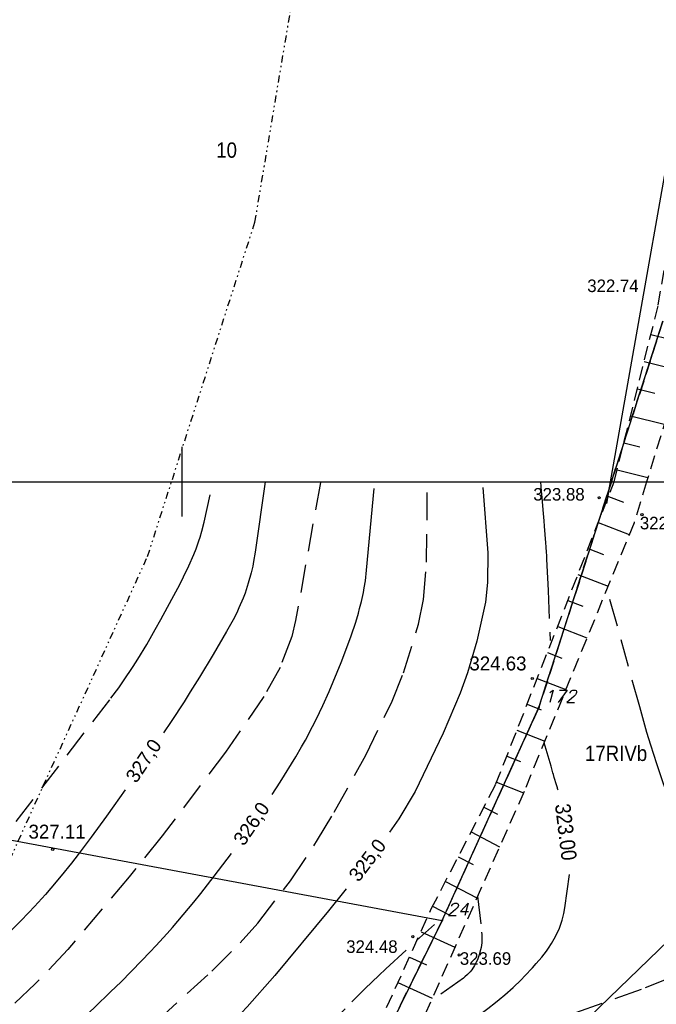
# Model space of a CAD drawing. Extents: x 4615668 to 9249187, y 5334101 to 10688993.
# Tile 79 of 120: x 4667723 to 4667768, y 5337282 to 5337352. Entities that reach past the tile are written whole.
import ezdxf
from ezdxf.enums import TextEntityAlignment as Align

# ---------------------------------------------------------------- set-up
doc = ezdxf.new("R2010")
doc.units = 0
doc.header["$MEASUREMENT"] = 0
for name, pattern in [('DIVIDE', [1.25, 0.5, -0.25, 0, -0.25, 0, -0.25]), ('GEN7', [13.75, 9.75, -1.5, 1, -1.5]), ('KONTUR', [1.5, 1, -0.5]), ('SKARPA1', [1.5, 1, -0.5]), ('WARSTWICA', [3, 2, -1])]:
    doc.linetypes.add(name, pattern=pattern)
for name, color, linetype in [('2', 7, 'Continuous'), ('38', 7, 'Continuous'), ('5', 7, 'Continuous'), ('50', 7, 'Continuous'), ('51', 7, 'Continuous'), ('52', 7, 'Continuous'), ('57', 7, 'Continuous'), ('58', 7, 'Continuous'), ('60', 7, 'Continuous'), ('7', 4, 'GEN7'), ('8', 7, 'Continuous')]:
    doc.layers.add(name, color=color, linetype=linetype)
doc.styles.add('ITALICT', font='ITALICT', dxfattribs={"height": 0.2})
doc.styles.add('txt', font='TXT', dxfattribs={"height": 0.2})

# ---------------------------------------------------------------- blocks, each defined once
blk = doc.blocks.new('203')
at = {"layer": '57', "color": 3, "linetype": 'Continuous'}
blk.add_circle((0, 0), 0.045, dxfattribs=at)
blk = doc.blocks.new('WYS')
at = {"layer": '52', "color": 67, "linetype": 'Continuous'}
blk.add_circle((0, 0), 0.08, dxfattribs=at)

msp = doc.modelspace()

# ---------------------------------------------------------------- linework, layer by layer
at = {"layer": '2', "color": 5, "linetype": 'Continuous'}
for p, q in [((4667765.097, 5337319.183), (4667768.787, 5337330.68)), ((4667759.904, 5337303.002), (4667765.097, 5337319.183)), ((4667752.972, 5337287.737), (4667759.904, 5337303.002)), ((4667704.658, 5337296.76), (4667752.972, 5337287.737)), ((4667779.421, 5337296.194), (4667755.712, 5337273.295)), ((4667752.972, 5337287.737), (4667742.039, 5337265.521))]:
    msp.add_line(p, q, dxfattribs=at)
at = {"layer": '38', "color": 97, "linetype": 'Continuous'}
msp.add_line((4667765.022, 5337319.183), (4667764.745, 5337317.615), dxfattribs=at)
msp.add_lwpolyline([(4667812.856, 5337408.05), (4667774.554, 5337359.585), (4667771.101, 5337353.624), (4667765.022, 5337319.183)], dxfattribs=at)
at = {"layer": '50', "color": 245, "linetype": 'WARSTWICA'}
for points in [[(4667706.823, 5337259.752), (4667715.329, 5337266.565), (4667727.024, 5337275.807), (4667730.25, 5337278.477), (4667736.475, 5337284.101), (4667738.502, 5337286.131), (4667739.77, 5337287.558), (4667742.121, 5337290.586), (4667744.054, 5337293.509), (4667745.245, 5337295.505), (4667747.496, 5337299.592), (4667749.397, 5337303.462), (4667750.206, 5337305.483), (4667751.274, 5337308.969), (4667751.628, 5337310.738), (4667751.86, 5337313.422), (4667751.919, 5337319.169)], [(4667744.249, 5337319.126), (4667742.477, 5337309.233), (4667742.209, 5337308.083), (4667741.365, 5337305.879), (4667740.21, 5337303.784), (4667737.456, 5337299.813), (4667732.913, 5337293.795), (4667730.545, 5337290.867), (4667726.16, 5337285.663), (4667723.822, 5337283.188), (4667721.841, 5337281.31), (4667717.679, 5337277.797), (4667712.661, 5337273.833)], [(4667722.453, 5337294.836), (4667729.246, 5337303.664), (4667729.799, 5337304.407), (4667730.155, 5337304.911), (4667730.839, 5337305.937), (4667731.168, 5337306.459), (4667731.807, 5337307.516), (4667732.424, 5337308.59), (4667732.826, 5337309.313), (4667733.617, 5337310.773), (4667734.173, 5337311.826), (4667734.442, 5337312.356), (4667734.826, 5337313.159), (4667735.179, 5337313.973), (4667735.342, 5337314.384), (4667735.541, 5337314.938), (4667735.633, 5337315.218), (4667735.759, 5337315.64), (4667735.921, 5337316.283), (4667736.569, 5337319.183)], [(4667736.569, 5337319.183), (4667736.57, 5337319.186)], [(4667760.011, 5337319.169), (4667760.066, 5337318.504), (4667760.104, 5337318.061), (4667760.184, 5337317.175), (4667760.254, 5337316.387), (4667760.289, 5337315.994), (4667760.338, 5337315.403), (4667760.385, 5337314.812), (4667760.406, 5337314.516), (4667760.433, 5337314.122), (4667760.445, 5337313.925), (4667760.462, 5337313.629), (4667760.484, 5337313.185), (4667760.564, 5337311.388), (4667760.72, 5337307.794)], [(4667772.489, 5337288.71), (4667770.229, 5337293.976), (4667769.819, 5337294.958), (4667769.556, 5337295.618), (4667769.055, 5337296.946), (4667768.815, 5337297.615), (4667768.357, 5337298.96), (4667767.925, 5337300.314), (4667767.65, 5337301.22), (4667767.128, 5337303.041), (4667764.785, 5337311.508)], [(4667755.513, 5337289.48), (4667755.805, 5337286.909), (4667755.821, 5337286.733), (4667755.825, 5337286.373), (4667755.808, 5337286.129), (4667755.762, 5337285.802), (4667755.729, 5337285.639), (4667755.631, 5337285.277), (4667755.501, 5337284.927), (4667755.423, 5337284.757), (4667755.293, 5337284.512), (4667755.092, 5337284.207), (4667754.981, 5337284.065), (4667754.8, 5337283.868), (4667754.602, 5337283.692), (4667754.497, 5337283.613), (4667752.163, 5337281.941)], [(4667721.786, 5337258.756), (4667723.079, 5337260.025), (4667726.069, 5337262.993), (4667727.57, 5337264.47), (4667729.833, 5337266.672), (4667732.115, 5337268.855), (4667733.264, 5337269.938), (4667734.259, 5337270.845), (4667734.934, 5337271.436), (4667736.303, 5337272.597), (4667737.688, 5337273.741), (4667739.535, 5337275.267), (4667740.449, 5337276.039), (4667741.351, 5337276.825), (4667741.796, 5337277.224), (4667742.456, 5337277.832), (4667743.189, 5337278.533), (4667743.67, 5337279.007), (4667744.622, 5337279.968), (4667746.511, 5337281.906), (4667747.465, 5337282.865), (4667748.436, 5337283.806), (4667748.931, 5337284.267), (4667752.415, 5337287.46)], [(4667772.51, 5337287.836), (4667771.407, 5337285.411), (4667771.135, 5337284.948), (4667770.364, 5337284.205), (4667769.381, 5337283.648), (4667767.234, 5337282.789), (4667762.001, 5337280.947), (4667757.889, 5337279.04), (4667755.954, 5337277.852), (4667754.142, 5337276.509), (4667750.711, 5337273.626), (4667747.278, 5337270.521)]]:
    msp.add_lwpolyline(points, dxfattribs=at)
at = {"layer": '50', "color": 216, "linetype": 'Continuous'}
for points in [[(4667740.283, 5337319.169), (4667739.574, 5337314.133), (4667739.466, 5337313.47), (4667739.401, 5337313.141), (4667739.288, 5337312.649), (4667739.088, 5337311.918), (4667738.85, 5337311.198), (4667738.716, 5337310.843), (4667738.419, 5337310.143), (4667738.256, 5337309.798), (4667737.992, 5337309.291), (4667737.529, 5337308.454), (4667736.579, 5337306.805), (4667735.601, 5337305.186), (4667734.932, 5337304.118), (4667734.48, 5337303.411), (4667733.558, 5337302.004), (4667733.017, 5337301.19)], [(4667740.805, 5337296.771), (4667741.373, 5337297.662), (4667742.483, 5337299.464), (4667742.907, 5337300.181), (4667743.178, 5337300.665), (4667743.696, 5337301.644), (4667743.944, 5337302.139), (4667744.42, 5337303.14), (4667744.874, 5337304.154), (4667745.166, 5337304.837), (4667745.731, 5337306.22), (4667746.225, 5337307.5), (4667746.457, 5337308.144), (4667746.779, 5337309.116), (4667746.972, 5337309.769), (4667747.061, 5337310.096), (4667747.185, 5337310.59), (4667747.329, 5337311.251), (4667747.391, 5337311.584), (4667747.471, 5337312.085), (4667747.56, 5337312.842), (4667748.092, 5337318.707)], [(4667761.278, 5337297.077), (4667761.263, 5337297.13), (4667761.243, 5337297.2), (4667761.232, 5337297.236), (4667761.127, 5337297.596), (4667761.056, 5337297.836), (4667761.009, 5337297.996), (4667760.946, 5337298.21), (4667760.915, 5337298.317), (4667760.773, 5337298.797), (4667760.489, 5337299.757), (4667760.347, 5337300.238), (4667760.276, 5337300.478)], [(4667730.264, 5337297.106), (4667729.464, 5337295.965), (4667728.924, 5337295.21), (4667727.828, 5337293.709), (4667726.892, 5337292.466), (4667726.414, 5337291.851), (4667725.684, 5337290.941), (4667724.935, 5337290.047), (4667724.553, 5337289.606), (4667723.772, 5337288.74), (4667723.373, 5337288.316), (4667722.763, 5337287.69), (4667717.743, 5337282.655)], [(4667710.485, 5337267.151), (4667719.641, 5337274.26), (4667721.023, 5337275.351), (4667721.935, 5337276.09), (4667722.538, 5337276.589), (4667723.734, 5337277.598), (4667724.622, 5337278.366), (4667725.209, 5337278.883), (4667726.374, 5337279.93), (4667726.951, 5337280.46), (4667728.094, 5337281.532), (4667729.224, 5337282.619), (4667729.97, 5337283.353), (4667731.443, 5337284.843), (4667732.06, 5337285.486), (4667732.466, 5337285.92), (4667733.264, 5337286.797), (4667733.656, 5337287.241), (4667734.429, 5337288.138), (4667735.185, 5337289.048), (4667735.681, 5337289.662), (4667736.652, 5337290.908), (4667737.879, 5337292.535)], [(4667749.824, 5337276.653), (4667756.241, 5337281.431), (4667756.798, 5337281.858), (4667757.07, 5337282.077), (4667757.472, 5337282.413), (4667758.058, 5337282.935), (4667758.628, 5337283.479), (4667758.907, 5337283.761), (4667759.453, 5337284.345), (4667759.721, 5337284.648), (4667760.117, 5337285.116), (4667760.444, 5337285.536), (4667760.596, 5337285.753), (4667760.812, 5337286.084), (4667761.009, 5337286.424), (4667761.101, 5337286.597), (4667761.27, 5337286.948), (4667761.346, 5337287.126), (4667761.452, 5337287.396), (4667761.573, 5337287.762), (4667761.624, 5337287.947), (4667761.691, 5337288.228), (4667761.765, 5337288.655), (4667762.086, 5337291.029)]]:
    msp.add_lwpolyline(points, dxfattribs=at)
at = {"layer": '50', "color": 7, "linetype": 'Continuous'}
for points in [[(4667755.884, 5337318.769), (4667756.238, 5337314.089), (4667756.235, 5337311.969), (4667756.073, 5337310.56), (4667755.47, 5337307.75), (4667754.788, 5337305.494), (4667754.261, 5337304.036), (4667753.048, 5337301.173), (4667751.052, 5337296.986), (4667749.859, 5337295.012), (4667749.203, 5337294.075)], [(4667746.101, 5337289.998), (4667744.838, 5337288.436), (4667740.989, 5337283.808), (4667739.005, 5337281.541), (4667736.971, 5337279.393), (4667732.626, 5337275.38), (4667724.239, 5337268.211), (4667718.465, 5337263.14), (4667712.44, 5337257.571), (4667705.721, 5337251.07), (4667700.109, 5337245.501)]]:
    msp.add_lwpolyline(points, dxfattribs=at)
at = {"layer": '51', "color": 3, "linetype": 'Continuous'}
for p, q in [((4667767.929, 5337329.73), (4667769.291, 5337329.391)), ((4667767.445, 5337327.79), (4667770.065, 5337327.137)), ((4667766.962, 5337325.849), (4667768.22, 5337325.536)), ((4667766.478, 5337323.909), (4667768.89, 5337323.307)), ((4667765.994, 5337321.968), (4667767.148, 5337321.68)), ((4667765.51, 5337320.027), (4667767.714, 5337319.478)), ((4667764.889, 5337318.131), (4667765.966, 5337317.71)), ((4667764.161, 5337316.268), (4667766.377, 5337315.402)), ((4667763.434, 5337314.405), (4667764.527, 5337313.978)), ((4667762.706, 5337312.542), (4667764.863, 5337311.699)), ((4667761.979, 5337310.679), (4667763.042, 5337310.263)), ((4667761.251, 5337308.816), (4667763.349, 5337307.996)), ((4667760.523, 5337306.953), (4667761.557, 5337306.547)), ((4667759.792, 5337305.091), (4667761.834, 5337304.29)), ((4667759.061, 5337303.23), (4667760.069, 5337302.834)), ((4667758.33, 5337301.368), (4667760.32, 5337300.587)), ((4667757.599, 5337299.507), (4667758.581, 5337299.121)), ((4667756.868, 5337297.645), (4667758.803, 5337296.885)), ((4667755.966, 5337295.861), (4667756.935, 5337295.36)), ((4667755.048, 5337294.084), (4667757.09, 5337293.029)), ((4667754.13, 5337292.307), (4667755.203, 5337291.753)), ((4667753.212, 5337290.53), (4667755.463, 5337289.367)), ((4667752.293, 5337288.754), (4667753.471, 5337288.145)), ((4667751.459, 5337286.936), (4667753.893, 5337285.834)), ((4667750.634, 5337285.114), (4667751.858, 5337284.56)), ((4667749.809, 5337283.292), (4667752.269, 5337282.179))]:
    msp.add_line(p, q, dxfattribs=at)
at = {"layer": '51', "color": 3, "linetype": 'SKARPA1'}
for points in [[(4667773.066, 5337359.825), (4667774.112, 5337358.618), (4667774.541, 5337354.245), (4667772.504, 5337336.561), (4667772.157, 5337333.949), (4667767.624, 5337319.183)], [(4667765.3, 5337319.183), (4667768.46, 5337331.86), (4667770.602, 5337344.715), (4667772.022, 5337354.275), (4667771.057, 5337357.548)], [(4667735.637, 5337249.158), (4667738.748, 5337258.653), (4667745.286, 5337273.299), (4667752.197, 5337288.567), (4667756.804, 5337297.483), (4667760.639, 5337307.249), (4667765.299, 5337319.18), (4667765.3, 5337319.183)], [(4667767.623, 5337319.183), (4667766.719, 5337316.238), (4667758.843, 5337296.974), (4667749.973, 5337277.012), (4667743.356, 5337261.072), (4667737.916, 5337246.904)]]:
    msp.add_lwpolyline(points, dxfattribs=at)
at = {"layer": '58', "color": 1, "linetype": 'DIVIDE'}
msp.add_lwpolyline([(4667497.001, 5337072.349), (4667534.178, 5337093.662), (4667546.39, 5337114.906), (4667597.982, 5337088.199), (4667606.423, 5337087.531), (4667627.425, 5337106.727), (4667653.735, 5337135.829), (4667690.578, 5337189.903), (4667711.162, 5337228.356), (4667713.752, 5337236.593), (4667699.801, 5337243.261), (4667731.871, 5337313.828), (4667739.562, 5337337.791), (4667745.062, 5337370.452)], dxfattribs=at)
at = {"layer": '60', "color": 7, "linetype": 'Continuous'}
for p, q in [((4667734.354, 5337319.183), (4667734.354, 5337321.683)), ((4667734.354, 5337319.183), (4667734.354, 5337321.683)), ((4667634.354, 5337319.183), (4668034.354, 5337319.183)), ((4667734.354, 5337316.683), (4667734.354, 5337319.183)), ((4667734.354, 5337316.683), (4667734.354, 5337319.183))]:
    msp.add_line(p, q, dxfattribs=at)
at = {"layer": '7', "color": 245, "linetype": 'KONTUR'}
for p, q in [((4667768.787, 5337330.68), (4667765.097, 5337319.183)), ((4667765.097, 5337319.183), (4667768.787, 5337330.68)), ((4667765.097, 5337319.183), (4667759.904, 5337303.002)), ((4667759.904, 5337303.002), (4667765.097, 5337319.183)), ((4667759.904, 5337303.002), (4667752.972, 5337287.737)), ((4667752.972, 5337287.737), (4667759.904, 5337303.002)), ((4667752.972, 5337287.737), (4667742.039, 5337265.521)), ((4667742.039, 5337265.521), (4667752.972, 5337287.737))]:
    msp.add_line(p, q, dxfattribs=at)

# ---------------------------------------------------------------- block references
at = {"layer": '52', "color": 67, "linetype": 'Continuous'}
for p in [(4667764.226, 5337318.031), (4667767.291, 5337316.824), (4667759.432, 5337305.078), (4667725.078, 5337292.83), (4667750.874, 5337286.574), (4667754.191, 5337285.267)]:
    msp.add_blockref('WYS', p, dxfattribs=at)
at = {"layer": '57', "color": 3, "linetype": 'Continuous'}
for p in [(4667759.904, 5337303.002), (4667752.972, 5337287.737)]:
    msp.add_blockref('203', p, dxfattribs=at)

# ---------------------------------------------------------------- texts
at = {"layer": '5', "color": 6, "linetype": 'Continuous', "style": 'txt', "width": 0.909091}
msp.add_text('10', height=1.1, dxfattribs=at).set_placement((4667736.786, 5337342.399))
at = {"layer": '50', "color": 6, "linetype": 'Continuous', "style": 'txt'}
for s, rotation, p in [('327,0', 56.09224, (4667731.649, 5337299.142)), ('326,0', 55.36256, (4667739.373, 5337294.631)), ('325,0', 52.61358, (4667747.68, 5337292.015))]:
    msp.add_text(s, height=1, rotation=rotation, dxfattribs=at).set_placement(p, align=Align.MIDDLE)
at = {"layer": '50', "color": 6, "linetype": 'Continuous', "style": 'txt', "width": 0.909091}
msp.add_text('323.00', height=1.1, rotation=276.91418, dxfattribs=at).set_placement((4667761.846, 5337294.079), align=Align.MIDDLE)
at = {"layer": '52', "color": 67, "linetype": 'Continuous', "style": 'txt'}
for s, height, p in [('322.74', 0.9, (4667763.371, 5337332.773)), ('323.88', 0.9, (4667759.502, 5337317.831)), ('322.17', 0.9, (4667767.14, 5337315.769)), ('324.63', 1, (4667754.925, 5337305.659)), ('327.11', 1, (4667723.34, 5337293.605)), ('324.48', 0.9, (4667746.101, 5337285.417)), ('323.69', 0.9, (4667754.241, 5337284.563))]:
    msp.add_text(s, height=height, dxfattribs=at).set_placement(p)
at = {"layer": '57', "color": 3, "linetype": 'Continuous', "style": 'ITALICT'}
for s, p in [('172', (4667760.254, 5337303.352)), ('24', (4667753.322, 5337288.087))]:
    msp.add_text(s, height=0.9, dxfattribs=at).set_placement(p)
at = {"layer": '8', "color": 59, "linetype": 'Continuous', "style": 'txt', "width": 0.909091}
msp.add_text('17RIVb', height=1.1, dxfattribs=at).set_placement((4667763.204, 5337299.167))

doc.saveas('drawing.dxf')
